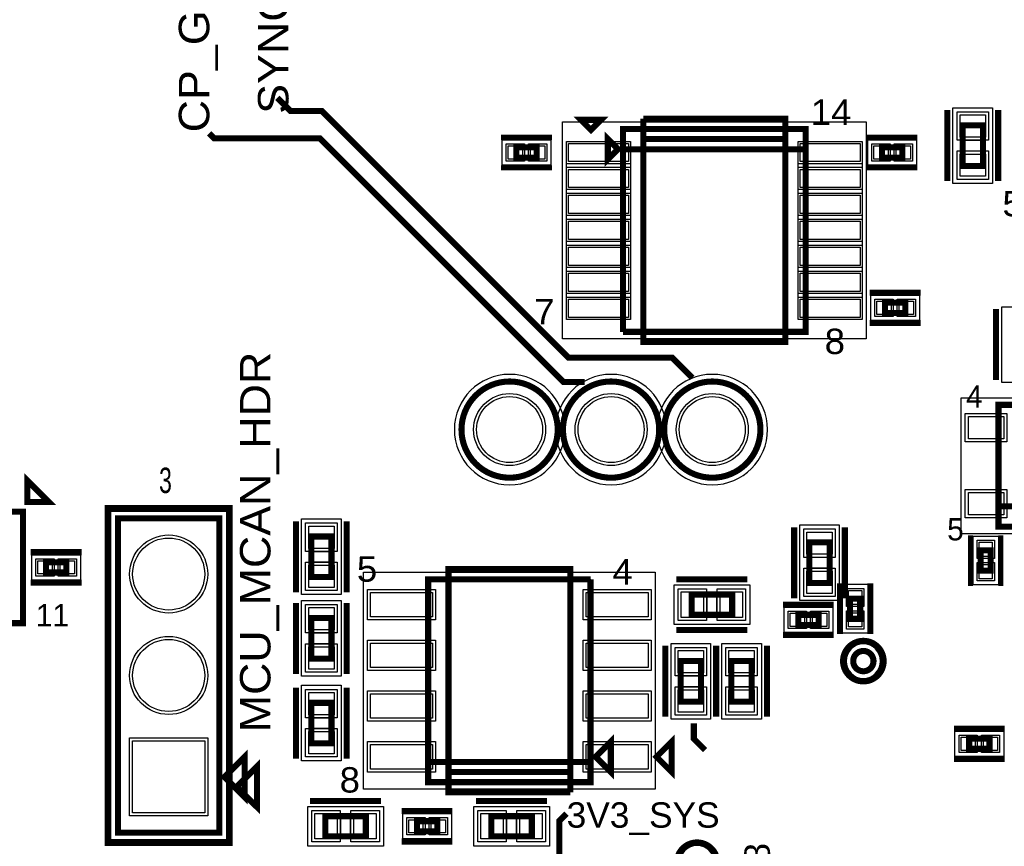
# Model space of a CAD drawing. Extents: x -10 to 137, y -32 to 198.
# Tile 28 of 83: x 16 to 41, y 88 to 109. Entities that reach past the tile are written whole.
import ezdxf

# ---------------------------------------------------------------- set-up
doc = ezdxf.new("R2010")
doc.units = 0
for name, color, linetype in [('BG_SILKSCREEN_TOP', 7, 'CONTINUOUS'), ('PG_ASSEMBLY_TOP', 120, 'CONTINUOUS'), ('PG_DFA_BOUND_TOP', 95, 'CONTINUOUS'), ('PG_PLACE_BOUND_TOP', 23, 'CONTINUOUS'), ('PG_SILKSCREEN_TOP', 7, 'CONTINUOUS'), ('PG_SOLDERMASK_TOP', 110, 'CONTINUOUS'), ('PIN_PASTEMASK_TOP', 212, 'CONTINUOUS'), ('PIN_SOLDERMASK_TOP', 2, 'CONTINUOUS'), ('PIN_TOP', 3, 'CONTINUOUS'), ('VKO_TOP', 243, 'CONTINUOUS')]:
    doc.layers.add(name, color=color, linetype=linetype)

msp = doc.modelspace()

# ---------------------------------------------------------------- linework, layer by layer
at = {"layer": 'BG_SILKSCREEN_TOP', "const_width": 0.1524}
for points in [[(33.0708, 99.8474), (32.5628, 100.3554), (29.972, 100.3554), (23.7998, 106.5276), (23.0124, 106.5276), (22.6822, 106.8578)], [(30.3784, 99.7458), (29.845, 99.7458), (23.749, 105.8418), (21.1074, 105.8418), (20.9804, 105.9688)]]:
    msp.add_lwpolyline(points, dxfattribs=at)
at = {"layer": 'PG_ASSEMBLY_TOP', "const_width": 0.1524}
for points in [[(40.3479, 105.154476), (40.3479, 106.170476), (39.8399, 106.170476), (39.8399, 105.154476), (40.3479, 105.154476)], [(31.212028, 105.57129), (30.958028, 105.82529), (30.958028, 105.31729), (31.212028, 105.57129)], [(31.339028, 100.99929), (35.911028, 100.99929), (35.911028, 106.07929), (31.339028, 106.07929), (31.339028, 105.57129), (35.911028, 105.57129)], [(29.175202, 105.616248), (28.667202, 105.616248), (28.667202, 105.362248), (29.175202, 105.362248), (29.175202, 105.616248)], [(35.911028, 105.57129), (31.339028, 105.57129), (31.339028, 100.99929)], [(38.328854, 105.616248), (37.820854, 105.616248), (37.820854, 105.362248), (38.328854, 105.362248), (38.328854, 105.616248)], [(38.405054, 101.727254), (37.897054, 101.727254), (37.897054, 101.473254), (38.405054, 101.473254), (38.405054, 101.727254)], [(42.516806, 99.17176), (40.738806, 99.17176), (40.738806, 96.12376), (42.516806, 96.12376), (42.516806, 96.63176), (40.738806, 96.63176)], [(40.738806, 96.63176), (42.516806, 96.63176), (42.516806, 99.17176)], [(21.2344, 96.33331), (18.6944, 96.33331), (18.6944, 88.45931), (21.2344, 88.45931), (21.2344, 96.33331)], [(24.040592, 94.860618), (24.040592, 95.876618), (23.532592, 95.876618), (23.532592, 94.860618), (24.040592, 94.860618)], [(36.510722, 94.710758), (36.510722, 95.726758), (36.002722, 95.726758), (36.002722, 94.710758), (36.510722, 94.710758)], [(40.54475, 95.019622), (40.54475, 95.527622), (40.29075, 95.527622), (40.29075, 95.019622), (40.54475, 95.019622)], [(16.89354, 94.975172), (17.40154, 94.975172), (17.40154, 95.229172), (16.89354, 95.229172), (16.89354, 94.975172)], [(30.524958, 94.80423), (26.460958, 94.80423), (26.460958, 89.72423), (30.524958, 89.72423), (30.524958, 90.23223), (26.460958, 90.23223)], [(26.460958, 90.23223), (30.524958, 90.23223), (30.524958, 94.80423)], [(34.07029, 94.42323), (33.05429, 94.42323), (33.05429, 93.91523), (34.07029, 93.91523), (34.07029, 94.42323)], [(37.02177, 94.322138), (37.02177, 93.814138), (37.27577, 93.814138), (37.27577, 94.322138), (37.02177, 94.322138)], [(36.233862, 93.91523), (35.725862, 93.91523), (35.725862, 93.66123), (36.233862, 93.66123), (36.233862, 93.91523)], [(23.532592, 93.833696), (23.532592, 92.817696), (24.040592, 92.817696), (24.040592, 93.833696), (23.532592, 93.833696)], [(33.289494, 91.742006), (33.289494, 92.758006), (32.781494, 92.758006), (32.781494, 91.742006), (33.289494, 91.742006)], [(34.559494, 91.742006), (34.559494, 92.758006), (34.051494, 92.758006), (34.051494, 91.742006), (34.559494, 91.742006)], [(23.532592, 91.710764), (23.532592, 90.694764), (24.040592, 90.694764), (24.040592, 91.710764), (23.532592, 91.710764)], [(30.651958, 90.35923), (31.032958, 89.97823), (31.032958, 90.74023), (30.651958, 90.35923)], [(40.51173, 90.81262), (40.00373, 90.81262), (40.00373, 90.55862), (40.51173, 90.55862), (40.51173, 90.81262)], [(21.3614, 89.85631), (21.8694, 90.36431), (21.8694, 89.34831), (21.3614, 89.85631)], [(23.88489, 88.366854), (24.90089, 88.366854), (24.90089, 88.874854), (23.88489, 88.874854), (23.88489, 88.366854)], [(26.178764, 88.493854), (26.686764, 88.493854), (26.686764, 88.747854), (26.178764, 88.747854), (26.178764, 88.493854)], [(28.040076, 88.366854), (29.056076, 88.366854), (29.056076, 88.874854), (28.040076, 88.874854), (28.040076, 88.366854)]]:
    msp.add_lwpolyline(points, dxfattribs=at)
for points in [[(29.703776, 98.552254, 1), (27.294332, 98.552254, 1), (29.703776, 98.552254)], [(32.243776, 98.552254, 1), (29.834332, 98.552254, 1), (32.243776, 98.552254)], [(34.77768, 98.552254, 1), (32.368236, 98.552254, 1), (34.77768, 98.552254)], [(37.608764, 92.75572, 1), (37.100764, 92.75572, 1), (37.608764, 92.75572)]]:
    msp.add_lwpolyline(points, format="xyb", dxfattribs=at)
at = {"layer": 'PG_DFA_BOUND_TOP'}
for points in [[(40.5892, 104.71531), (39.5986, 104.71531), (39.5986, 106.609642), (40.5892, 106.609642)], [(29.82341, 100.82149), (29.82341, 106.25709), (37.426646, 106.25709), (37.426646, 100.82149)], [(29.53131, 105.806748), (29.53131, 105.171748), (28.311094, 105.171748), (28.311094, 105.806748)], [(38.684962, 105.806748), (38.684962, 105.171748), (37.464746, 105.171748), (37.464746, 105.806748)], [(38.761162, 101.917754), (38.761162, 101.282754), (37.540946, 101.282754), (37.540946, 101.917754)], [(41.8084, 99.73437), (40.8178, 99.73437), (40.8178, 101.628702), (41.8084, 101.628702)], [(43.450002, 99.34956), (43.450002, 95.94596), (39.80561, 95.94596), (39.80561, 99.34956)], [(18.5166, 96.51111), (21.4122, 96.51111), (21.4122, 88.28151), (18.5166, 88.28151)], [(24.281892, 94.421452), (23.291292, 94.421452), (23.291292, 96.315784), (24.281892, 96.315784)], [(36.752022, 94.271592), (35.761422, 94.271592), (35.761422, 96.165924), (36.752022, 96.165924)], [(40.73525, 94.663514), (40.10025, 94.663514), (40.10025, 95.88373), (40.73525, 95.88373)], [(16.537432, 94.784672), (16.537432, 95.419672), (17.757648, 95.419672), (17.757648, 94.784672)], [(32.145478, 94.98203), (32.145478, 89.54643), (24.840438, 89.54643), (24.840438, 94.98203)], [(34.509456, 94.66453), (34.509456, 93.67393), (32.615124, 93.67393), (32.615124, 94.66453)], [(36.83127, 94.678246), (37.46627, 94.678246), (37.46627, 93.45803), (36.83127, 93.45803)], [(23.291292, 94.272862), (24.281892, 94.272862), (24.281892, 92.37853), (23.291292, 92.37853)], [(36.58997, 94.10573), (36.58997, 93.47073), (35.369754, 93.47073), (35.369754, 94.10573)], [(33.530794, 91.30284), (32.540194, 91.30284), (32.540194, 93.197172), (33.530794, 93.197172)], [(34.800794, 91.30284), (33.810194, 91.30284), (33.810194, 93.197172), (34.800794, 93.197172)], [(23.291292, 92.14993), (24.281892, 92.14993), (24.281892, 90.255598), (23.291292, 90.255598)], [(40.867838, 91.00312), (40.867838, 90.36812), (39.647622, 90.36812), (39.647622, 91.00312)], [(23.445724, 88.125554), (23.445724, 89.116154), (25.340056, 89.116154), (25.340056, 88.125554)], [(27.60091, 88.125554), (27.60091, 89.116154), (29.495242, 89.116154), (29.495242, 88.125554)], [(25.822656, 88.303354), (25.822656, 88.938354), (27.042872, 88.938354), (27.042872, 88.303354)]]:
    msp.add_lwpolyline(points, close=True, dxfattribs=at)
for points in [[(29.881576, 98.552254, 1), (27.116532, 98.552254, 1)], [(32.421576, 98.552254, 1), (29.656532, 98.552254, 1)], [(34.95548, 98.552254, 1), (32.190436, 98.552254, 1)], [(37.786564, 92.75572, 1), (36.922964, 92.75572, 1)], [(33.623758, 87.707978, 1), (32.760158, 87.707978, 1)]]:
    msp.add_lwpolyline(points, format="xyb", close=True, dxfattribs=at)
at = {"layer": 'PG_PLACE_BOUND_TOP'}
for points in [[(31.339028, 100.99929), (31.339028, 106.07929), (35.911028, 106.07929), (35.911028, 100.99929)], [(40.3479, 105.154476), (40.3479, 106.170476), (39.8399, 106.170476), (39.8399, 105.154476)], [(29.175202, 105.616248), (28.667202, 105.616248), (28.667202, 105.362248), (29.175202, 105.362248)], [(38.328854, 105.616248), (37.820854, 105.616248), (37.820854, 105.362248), (38.328854, 105.362248)], [(38.405054, 101.727254), (37.897054, 101.727254), (37.897054, 101.473254), (38.405054, 101.473254)], [(40.738806, 96.12376), (40.738806, 99.17176), (42.516806, 99.17176), (42.516806, 96.12376)], [(18.6944, 96.33331), (21.2344, 96.33331), (21.2344, 88.45931), (18.6944, 88.45931)], [(24.040592, 94.860618), (24.040592, 95.876618), (23.532592, 95.876618), (23.532592, 94.860618)], [(36.510722, 94.710758), (36.510722, 95.726758), (36.002722, 95.726758), (36.002722, 94.710758)], [(40.54475, 95.019622), (40.54475, 95.527622), (40.29075, 95.527622), (40.29075, 95.019622)], [(16.89354, 94.975172), (17.40154, 94.975172), (17.40154, 95.229172), (16.89354, 95.229172)], [(30.524958, 94.80423), (26.460958, 94.80423), (26.460958, 89.72423), (30.524958, 89.72423)], [(34.07029, 94.42323), (33.05429, 94.42323), (33.05429, 93.91523), (34.07029, 93.91523)], [(37.02177, 94.322138), (37.02177, 93.814138), (37.27577, 93.814138), (37.27577, 94.322138)], [(36.233862, 93.91523), (35.725862, 93.91523), (35.725862, 93.66123), (36.233862, 93.66123)], [(23.532592, 93.833696), (23.532592, 92.817696), (24.040592, 92.817696), (24.040592, 93.833696)], [(33.289494, 91.742006), (33.289494, 92.758006), (32.781494, 92.758006), (32.781494, 91.742006)], [(34.559494, 91.742006), (34.559494, 92.758006), (34.051494, 92.758006), (34.051494, 91.742006)], [(23.532592, 91.710764), (23.532592, 90.694764), (24.040592, 90.694764), (24.040592, 91.710764)], [(40.51173, 90.81262), (40.00373, 90.81262), (40.00373, 90.55862), (40.51173, 90.55862)], [(23.88489, 88.366854), (24.90089, 88.366854), (24.90089, 88.874854), (23.88489, 88.874854)], [(26.178764, 88.493854), (26.686764, 88.493854), (26.686764, 88.747854), (26.178764, 88.747854)], [(28.040076, 88.366854), (29.056076, 88.366854), (29.056076, 88.874854), (28.040076, 88.874854)]]:
    msp.add_lwpolyline(points, close=True, dxfattribs=at)
for points in [[(29.703776, 98.552254, 1), (27.294332, 98.552254, 1)], [(32.243776, 98.552254, 1), (29.834332, 98.552254, 1)], [(34.77768, 98.552254, 1), (32.368236, 98.552254, 1)], [(37.608764, 92.75572, 1), (37.100764, 92.75572, 1)]]:
    msp.add_lwpolyline(points, format="xyb", close=True, dxfattribs=at)
at = {"layer": 'PG_SILKSCREEN_TOP'}
for points, const_width in [([(39.4589, 104.773476), (39.4589, 106.551476)], 0.1524), ([(40.7289, 104.773476), (40.7289, 106.551476)], 0.1524), ([(30.535372, 106.054398), (30.789372, 106.308398), (30.281372, 106.308398), (30.535372, 106.054398)], 0.1524), ([(35.403028, 105.82529), (31.847028, 105.82529), (31.847028, 100.74529), (35.403028, 100.74529), (35.403028, 106.33329), (31.847028, 106.33329)], 0.1524), ([(31.847028, 106.33329), (31.847028, 105.82529), (35.403028, 105.82529)], 0.1524), ([(29.556202, 105.870248), (28.286202, 105.870248)], 0.127), ([(38.709854, 105.870248), (37.439854, 105.870248)], 0.127), ([(29.556202, 105.108248), (28.286202, 105.108248)], 0.127), ([(38.709854, 105.108248), (37.439854, 105.108248)], 0.127), ([(38.786054, 101.981254), (37.516054, 101.981254)], 0.1524), ([(40.6781, 99.792536), (40.6781, 101.570536)], 0.1524), ([(38.786054, 101.219254), (37.516054, 101.219254)], 0.1524), ([(16.965168, 96.741234), (16.426434, 97.279968), (16.426434, 96.741234), (16.965168, 96.741234)], 0.1524), ([(21.4884, 96.58731), (18.4404, 96.58731), (18.4404, 88.20531), (21.4884, 88.20531), (21.4884, 96.58731)], 0.1524), ([(14.538706, 96.499172), (13.268706, 96.499172), (13.268706, 93.705172), (16.316706, 93.705172), (16.316706, 96.499172), (14.538706, 96.499172)], 0.1524), ([(23.151592, 94.479618), (23.151592, 96.257618)], 0.1524), ([(24.421592, 94.479618), (24.421592, 96.257618)], 0.1524), ([(35.621722, 94.329758), (35.621722, 96.107758)], 0.1524), ([(36.891722, 94.329758), (36.891722, 96.107758)], 0.1524), ([(40.03675, 94.638622), (40.03675, 95.908622)], 0.127), ([(40.79875, 94.638622), (40.79875, 95.908622)], 0.127), ([(16.51254, 95.483172), (17.78254, 95.483172)], 0.1524), ([(30.016958, 89.47023), (26.968958, 89.47023), (26.968958, 95.05823), (30.016958, 95.05823), (30.016958, 89.97823), (26.968958, 89.97823)], 0.1524), ([(16.51254, 94.721172), (17.78254, 94.721172)], 0.1524), ([(34.45129, 94.80423), (32.67329, 94.80423)], 0.1524), ([(36.76777, 94.703138), (36.76777, 93.433138)], 0.1524), ([(37.52977, 94.703138), (37.52977, 93.433138)], 0.1524), ([(23.151592, 94.214696), (23.151592, 92.436696)], 0.1524), ([(24.421592, 94.214696), (24.421592, 92.436696)], 0.1524), ([(36.614862, 94.16923), (35.344862, 94.16923)], 0.1524), ([(34.45129, 93.53423), (32.67329, 93.53423)], 0.1524), ([(36.614862, 93.40723), (35.344862, 93.40723)], 0.1524), ([(32.400494, 91.361006), (32.400494, 93.139006)], 0.1524), ([(33.670494, 91.361006), (33.670494, 93.139006)], 0.1524), ([(33.670494, 91.361006), (33.670494, 93.139006)], 0.1524), ([(34.940494, 91.361006), (34.940494, 93.139006)], 0.1524), ([(23.151592, 92.091764), (23.151592, 90.313764)], 0.1524), ([(24.421592, 92.091764), (24.421592, 90.313764)], 0.1524), ([(33.11017, 91.19743), (33.11017, 90.81135), (33.39084, 90.53068)], 0.1524), ([(40.89273, 91.06662), (39.62273, 91.06662)], 0.1524), ([(32.175958, 90.35923), (32.556958, 89.97823), (32.556958, 90.74023), (32.175958, 90.35923)], 0.1524), ([(21.666454, 89.611454), (22.174454, 90.119454), (22.174454, 89.103454), (21.666454, 89.611454)], 0.1524), ([(40.89273, 90.30462), (39.62273, 90.30462)], 0.1524), ([(26.968958, 89.97823), (30.016958, 89.97823), (30.016958, 89.47023)], 0.1524), ([(23.50389, 89.255854), (25.28189, 89.255854)], 0.1524), ([(27.659076, 89.255854), (29.437076, 89.255854)], 0.1524), ([(25.797764, 89.001854), (27.067764, 89.001854)], 0.1524), ([(29.21635, 87.176356), (29.396436, 87.176356), (29.743908, 87.523828), (29.743908, 88.758522), (29.923994, 88.938608)], 0.1524), ([(25.797764, 88.239854), (27.067764, 88.239854)], 0.1524)]:
    msp.add_lwpolyline(points, dxfattribs=dict(at, const_width=const_width))
at = {"layer": 'PG_SILKSCREEN_TOP', "const_width": 0.1524}
for points in [[(29.703776, 98.552254, 1), (27.294332, 98.552254, 1), (29.703776, 98.552254)], [(32.243776, 98.552254, 1), (29.834332, 98.552254, 1), (32.243776, 98.552254)], [(34.77768, 98.552254, 1), (32.368236, 98.552254, 1), (34.77768, 98.552254)], [(37.862764, 92.75572, 1), (36.846764, 92.75572, 1), (37.862764, 92.75572)], [(33.699958, 87.707978, 3.353221), (33.395158, 87.242396)]]:
    msp.add_lwpolyline(points, format="xyb", dxfattribs=at)
at = {"layer": 'PG_SOLDERMASK_TOP'}
for points in [[(29.92501, 101.309932), (29.92501, 105.768648), (31.52521, 105.768648), (31.52521, 101.309932)], [(35.724846, 101.309932), (35.724846, 105.768648), (37.325046, 105.768648), (37.325046, 101.309932)]]:
    msp.add_lwpolyline(points, close=True, dxfattribs=at)
at = {"layer": 'PIN_PASTEMASK_TOP'}
for points in [[(40.4114, 105.873042), (39.7764, 105.873042), (39.7764, 106.431842), (40.4114, 106.431842)], [(28.819094, 105.654348), (28.819094, 105.324148), (28.463494, 105.324148), (28.463494, 105.654348)], [(29.37891, 105.654348), (29.37891, 105.324148), (29.02331, 105.324148), (29.02331, 105.654348)], [(29.97581, 105.260648), (29.97581, 105.717848), (31.47441, 105.717848), (31.47441, 105.260648)], [(35.775646, 105.260648), (35.775646, 105.717848), (37.274246, 105.717848), (37.274246, 105.260648)], [(37.972746, 105.654348), (37.972746, 105.324148), (37.617146, 105.324148), (37.617146, 105.654348)], [(38.532562, 105.654348), (38.532562, 105.324148), (38.176962, 105.324148), (38.176962, 105.654348)], [(40.4114, 104.89311), (39.7764, 104.89311), (39.7764, 105.45191), (40.4114, 105.45191)], [(29.97581, 104.610662), (29.97581, 105.067862), (31.47441, 105.067862), (31.47441, 104.610662)], [(35.775646, 104.610662), (35.775646, 105.067862), (37.274246, 105.067862), (37.274246, 104.610662)], [(29.97581, 103.960676), (29.97581, 104.417876), (31.47441, 104.417876), (31.47441, 103.960676)], [(35.775646, 103.960676), (35.775646, 104.417876), (37.274246, 104.417876), (37.274246, 103.960676)], [(29.97581, 103.31069), (29.97581, 103.76789), (31.47441, 103.76789), (31.47441, 103.31069)], [(35.775646, 103.31069), (35.775646, 103.76789), (37.274246, 103.76789), (37.274246, 103.31069)], [(29.97581, 102.660704), (29.97581, 103.117904), (31.47441, 103.117904), (31.47441, 102.660704)], [(35.775646, 102.660704), (35.775646, 103.117904), (37.274246, 103.117904), (37.274246, 102.660704)], [(29.97581, 102.010718), (29.97581, 102.467918), (31.47441, 102.467918), (31.47441, 102.010718)], [(35.775646, 102.010718), (35.775646, 102.467918), (37.274246, 102.467918), (37.274246, 102.010718)], [(29.97581, 101.360732), (29.97581, 101.817932), (31.47441, 101.817932), (31.47441, 101.360732)], [(35.775646, 101.360732), (35.775646, 101.817932), (37.274246, 101.817932), (37.274246, 101.360732)], [(38.048946, 101.765354), (38.048946, 101.435154), (37.693346, 101.435154), (37.693346, 101.765354)], [(38.608762, 101.765354), (38.608762, 101.435154), (38.253162, 101.435154), (38.253162, 101.765354)], [(40.87241, 98.87712), (40.87241, 98.31832), (39.98341, 98.31832), (39.98341, 98.87712)], [(40.87241, 96.9772), (40.87241, 96.4184), (39.98341, 96.4184), (39.98341, 96.9772)], [(24.104092, 95.579184), (23.469092, 95.579184), (23.469092, 96.137984), (24.104092, 96.137984)], [(36.574222, 95.429324), (35.939222, 95.429324), (35.939222, 95.988124), (36.574222, 95.988124)], [(40.58285, 95.37573), (40.25265, 95.37573), (40.25265, 95.73133), (40.58285, 95.73133)], [(16.689832, 94.937072), (16.689832, 95.267272), (17.045432, 95.267272), (17.045432, 94.937072)], [(17.249648, 94.937072), (17.249648, 95.267272), (17.605248, 95.267272), (17.605248, 94.937072)], [(24.104092, 94.599252), (23.469092, 94.599252), (23.469092, 95.158052), (24.104092, 95.158052)], [(40.58285, 94.815914), (40.25265, 94.815914), (40.25265, 95.171514), (40.58285, 95.171514)], [(36.574222, 94.449392), (35.939222, 94.449392), (35.939222, 95.008192), (36.574222, 95.008192)], [(26.567638, 94.47403), (26.567638, 93.86443), (25.018238, 93.86443), (25.018238, 94.47403)], [(31.967678, 94.47403), (31.967678, 93.86443), (30.418278, 93.86443), (30.418278, 94.47403)], [(33.351724, 94.48673), (33.351724, 93.85173), (32.792924, 93.85173), (32.792924, 94.48673)], [(34.331656, 94.48673), (34.331656, 93.85173), (33.772856, 93.85173), (33.772856, 94.48673)], [(36.98367, 94.525846), (37.31387, 94.525846), (37.31387, 94.170246), (36.98367, 94.170246)], [(23.469092, 94.095062), (24.104092, 94.095062), (24.104092, 93.536262), (23.469092, 93.536262)], [(35.877754, 93.95333), (35.877754, 93.62313), (35.522154, 93.62313), (35.522154, 93.95333)], [(36.43757, 93.95333), (36.43757, 93.62313), (36.08197, 93.62313), (36.08197, 93.95333)], [(36.98367, 93.96603), (37.31387, 93.96603), (37.31387, 93.61043), (36.98367, 93.61043)], [(26.567638, 93.20403), (26.567638, 92.59443), (25.018238, 92.59443), (25.018238, 93.20403)], [(31.967678, 93.20403), (31.967678, 92.59443), (30.418278, 92.59443), (30.418278, 93.20403)], [(23.469092, 93.11513), (24.104092, 93.11513), (24.104092, 92.55633), (23.469092, 92.55633)], [(33.352994, 92.460572), (32.717994, 92.460572), (32.717994, 93.019372), (33.352994, 93.019372)], [(34.622994, 92.460572), (33.987994, 92.460572), (33.987994, 93.019372), (34.622994, 93.019372)], [(23.469092, 91.97213), (24.104092, 91.97213), (24.104092, 91.41333), (23.469092, 91.41333)], [(33.352994, 91.48064), (32.717994, 91.48064), (32.717994, 92.03944), (33.352994, 92.03944)], [(34.622994, 91.48064), (33.987994, 91.48064), (33.987994, 92.03944), (34.622994, 92.03944)], [(26.567638, 91.93403), (26.567638, 91.32443), (25.018238, 91.32443), (25.018238, 91.93403)], [(31.967678, 91.93403), (31.967678, 91.32443), (30.418278, 91.32443), (30.418278, 91.93403)], [(23.469092, 90.992198), (24.104092, 90.992198), (24.104092, 90.433398), (23.469092, 90.433398)], [(40.155622, 90.85072), (40.155622, 90.52052), (39.800022, 90.52052), (39.800022, 90.85072)], [(40.715438, 90.85072), (40.715438, 90.52052), (40.359838, 90.52052), (40.359838, 90.85072)], [(26.567638, 90.66403), (26.567638, 90.05443), (25.018238, 90.05443), (25.018238, 90.66403)], [(31.967678, 90.66403), (31.967678, 90.05443), (30.418278, 90.05443), (30.418278, 90.66403)], [(23.623524, 88.303354), (23.623524, 88.938354), (24.182324, 88.938354), (24.182324, 88.303354)], [(24.603456, 88.303354), (24.603456, 88.938354), (25.162256, 88.938354), (25.162256, 88.303354)], [(25.975056, 88.455754), (25.975056, 88.785954), (26.330656, 88.785954), (26.330656, 88.455754)], [(26.534872, 88.455754), (26.534872, 88.785954), (26.890472, 88.785954), (26.890472, 88.455754)], [(27.77871, 88.303354), (27.77871, 88.938354), (28.33751, 88.938354), (28.33751, 88.303354)], [(28.758642, 88.303354), (28.758642, 88.938354), (29.317442, 88.938354), (29.317442, 88.303354)]]:
    msp.add_lwpolyline(points, close=True, dxfattribs=at)
at = {"layer": 'PIN_SOLDERMASK_TOP'}
for points in [[(40.4876, 105.796842), (39.7002, 105.796842), (39.7002, 106.508042), (40.4876, 106.508042)], [(29.92501, 105.209848), (29.92501, 105.768648), (31.52521, 105.768648), (31.52521, 105.209848)], [(35.724846, 105.209848), (35.724846, 105.768648), (37.325046, 105.768648), (37.325046, 105.209848)], [(28.869894, 105.705148), (28.869894, 105.273348), (28.412694, 105.273348), (28.412694, 105.705148)], [(29.42971, 105.705148), (29.42971, 105.273348), (28.97251, 105.273348), (28.97251, 105.705148)], [(38.023546, 105.705148), (38.023546, 105.273348), (37.566346, 105.273348), (37.566346, 105.705148)], [(38.583362, 105.705148), (38.583362, 105.273348), (38.126162, 105.273348), (38.126162, 105.705148)], [(40.4876, 104.81691), (39.7002, 104.81691), (39.7002, 105.52811), (40.4876, 105.52811)], [(29.92501, 104.559862), (29.92501, 105.118662), (31.52521, 105.118662), (31.52521, 104.559862)], [(35.724846, 104.559862), (35.724846, 105.118662), (37.325046, 105.118662), (37.325046, 104.559862)], [(29.92501, 103.909876), (29.92501, 104.468676), (31.52521, 104.468676), (31.52521, 103.909876)], [(35.724846, 103.909876), (35.724846, 104.468676), (37.325046, 104.468676), (37.325046, 103.909876)], [(29.92501, 103.25989), (29.92501, 103.81869), (31.52521, 103.81869), (31.52521, 103.25989)], [(35.724846, 103.25989), (35.724846, 103.81869), (37.325046, 103.81869), (37.325046, 103.25989)], [(29.92501, 102.609904), (29.92501, 103.168704), (31.52521, 103.168704), (31.52521, 102.609904)], [(35.724846, 102.609904), (35.724846, 103.168704), (37.325046, 103.168704), (37.325046, 102.609904)], [(29.92501, 101.959918), (29.92501, 102.518718), (31.52521, 102.518718), (31.52521, 101.959918)], [(35.724846, 101.959918), (35.724846, 102.518718), (37.325046, 102.518718), (37.325046, 101.959918)], [(29.92501, 101.309932), (29.92501, 101.868732), (31.52521, 101.868732), (31.52521, 101.309932)], [(35.724846, 101.309932), (35.724846, 101.868732), (37.325046, 101.868732), (37.325046, 101.309932)], [(38.099746, 101.816154), (38.099746, 101.384354), (37.642546, 101.384354), (37.642546, 101.816154)], [(38.659562, 101.816154), (38.659562, 101.384354), (38.202362, 101.384354), (38.202362, 101.816154)], [(40.94861, 98.95332), (40.94861, 98.24212), (39.90721, 98.24212), (39.90721, 98.95332)], [(40.94861, 97.0534), (40.94861, 96.3422), (39.90721, 96.3422), (39.90721, 97.0534)], [(24.180292, 95.502984), (23.392892, 95.502984), (23.392892, 96.214184), (24.180292, 96.214184)], [(36.650422, 95.353124), (35.863022, 95.353124), (35.863022, 96.064324), (36.650422, 96.064324)], [(40.63365, 95.32493), (40.20185, 95.32493), (40.20185, 95.78213), (40.63365, 95.78213)], [(16.639032, 94.886272), (16.639032, 95.318072), (17.096232, 95.318072), (17.096232, 94.886272)], [(17.198848, 94.886272), (17.198848, 95.318072), (17.656048, 95.318072), (17.656048, 94.886272)], [(24.180292, 94.523052), (23.392892, 94.523052), (23.392892, 95.234252), (24.180292, 95.234252)], [(40.63365, 94.765114), (40.20185, 94.765114), (40.20185, 95.222314), (40.63365, 95.222314)], [(36.650422, 94.373192), (35.863022, 94.373192), (35.863022, 95.084392), (36.650422, 95.084392)], [(26.643838, 94.55023), (26.643838, 93.78823), (24.942038, 93.78823), (24.942038, 94.55023)], [(32.043878, 94.55023), (32.043878, 93.78823), (30.342078, 93.78823), (30.342078, 94.55023)], [(33.427924, 94.56293), (33.427924, 93.77553), (32.716724, 93.77553), (32.716724, 94.56293)], [(34.407856, 94.56293), (34.407856, 93.77553), (33.696656, 93.77553), (33.696656, 94.56293)], [(36.93287, 94.576646), (37.36467, 94.576646), (37.36467, 94.119446), (36.93287, 94.119446)], [(23.392892, 94.171262), (24.180292, 94.171262), (24.180292, 93.460062), (23.392892, 93.460062)], [(35.928554, 94.00413), (35.928554, 93.57233), (35.471354, 93.57233), (35.471354, 94.00413)], [(36.48837, 94.00413), (36.48837, 93.57233), (36.03117, 93.57233), (36.03117, 94.00413)], [(36.93287, 94.01683), (37.36467, 94.01683), (37.36467, 93.55963), (36.93287, 93.55963)], [(23.392892, 93.19133), (24.180292, 93.19133), (24.180292, 92.48013), (23.392892, 92.48013)], [(26.643838, 93.28023), (26.643838, 92.51823), (24.942038, 92.51823), (24.942038, 93.28023)], [(32.043878, 93.28023), (32.043878, 92.51823), (30.342078, 92.51823), (30.342078, 93.28023)], [(33.429194, 92.384372), (32.641794, 92.384372), (32.641794, 93.095572), (33.429194, 93.095572)], [(34.699194, 92.384372), (33.911794, 92.384372), (33.911794, 93.095572), (34.699194, 93.095572)], [(23.392892, 92.04833), (24.180292, 92.04833), (24.180292, 91.33713), (23.392892, 91.33713)], [(26.643838, 92.01023), (26.643838, 91.24823), (24.942038, 91.24823), (24.942038, 92.01023)], [(32.043878, 92.01023), (32.043878, 91.24823), (30.342078, 91.24823), (30.342078, 92.01023)], [(33.429194, 91.40444), (32.641794, 91.40444), (32.641794, 92.11564), (33.429194, 92.11564)], [(34.699194, 91.40444), (33.911794, 91.40444), (33.911794, 92.11564), (34.699194, 92.11564)], [(23.392892, 91.068398), (24.180292, 91.068398), (24.180292, 90.357198), (23.392892, 90.357198)], [(18.9865, 90.83421), (20.9423, 90.83421), (20.9423, 88.87841), (18.9865, 88.87841)], [(26.643838, 90.74023), (26.643838, 89.97823), (24.942038, 89.97823), (24.942038, 90.74023)], [(32.043878, 90.74023), (32.043878, 89.97823), (30.342078, 89.97823), (30.342078, 90.74023)], [(40.206422, 90.90152), (40.206422, 90.46972), (39.749222, 90.46972), (39.749222, 90.90152)], [(40.766238, 90.90152), (40.766238, 90.46972), (40.309038, 90.46972), (40.309038, 90.90152)], [(23.547324, 88.227154), (23.547324, 89.014554), (24.258524, 89.014554), (24.258524, 88.227154)], [(24.527256, 88.227154), (24.527256, 89.014554), (25.238456, 89.014554), (25.238456, 88.227154)], [(27.70251, 88.227154), (27.70251, 89.014554), (28.41371, 89.014554), (28.41371, 88.227154)], [(28.682442, 88.227154), (28.682442, 89.014554), (29.393642, 89.014554), (29.393642, 88.227154)], [(25.924256, 88.404954), (25.924256, 88.836754), (26.381456, 88.836754), (26.381456, 88.404954)], [(26.484072, 88.404954), (26.484072, 88.836754), (26.941272, 88.836754), (26.941272, 88.404954)]]:
    msp.add_lwpolyline(points, close=True, dxfattribs=at)
for centre, radius in [((28.499054, 98.552254), 0.9017), ((31.039054, 98.552254), 0.9017), ((33.572958, 98.552254), 0.9017), ((19.9644, 94.93631), 0.9779), ((19.9644, 92.39631), 0.9779), ((37.354764, 92.75572), 0.2794)]:
    msp.add_circle(centre, radius, dxfattribs=at)
at = {"layer": 'PIN_TOP'}
for points in [[(40.4114, 105.873042), (39.7764, 105.873042), (39.7764, 106.431842), (40.4114, 106.431842)], [(28.819094, 105.654348), (28.819094, 105.324148), (28.463494, 105.324148), (28.463494, 105.654348)], [(29.37891, 105.654348), (29.37891, 105.324148), (29.02331, 105.324148), (29.02331, 105.654348)], [(29.97581, 105.260648), (29.97581, 105.717848), (31.47441, 105.717848), (31.47441, 105.260648)], [(35.775646, 105.260648), (35.775646, 105.717848), (37.274246, 105.717848), (37.274246, 105.260648)], [(37.972746, 105.654348), (37.972746, 105.324148), (37.617146, 105.324148), (37.617146, 105.654348)], [(38.532562, 105.654348), (38.532562, 105.324148), (38.176962, 105.324148), (38.176962, 105.654348)], [(40.4114, 104.89311), (39.7764, 104.89311), (39.7764, 105.45191), (40.4114, 105.45191)], [(29.97581, 104.610662), (29.97581, 105.067862), (31.47441, 105.067862), (31.47441, 104.610662)], [(35.775646, 104.610662), (35.775646, 105.067862), (37.274246, 105.067862), (37.274246, 104.610662)], [(29.97581, 103.960676), (29.97581, 104.417876), (31.47441, 104.417876), (31.47441, 103.960676)], [(35.775646, 103.960676), (35.775646, 104.417876), (37.274246, 104.417876), (37.274246, 103.960676)], [(29.97581, 103.31069), (29.97581, 103.76789), (31.47441, 103.76789), (31.47441, 103.31069)], [(35.775646, 103.31069), (35.775646, 103.76789), (37.274246, 103.76789), (37.274246, 103.31069)], [(29.97581, 102.660704), (29.97581, 103.117904), (31.47441, 103.117904), (31.47441, 102.660704)], [(35.775646, 102.660704), (35.775646, 103.117904), (37.274246, 103.117904), (37.274246, 102.660704)], [(29.97581, 102.010718), (29.97581, 102.467918), (31.47441, 102.467918), (31.47441, 102.010718)], [(35.775646, 102.010718), (35.775646, 102.467918), (37.274246, 102.467918), (37.274246, 102.010718)], [(29.97581, 101.360732), (29.97581, 101.817932), (31.47441, 101.817932), (31.47441, 101.360732)], [(35.775646, 101.360732), (35.775646, 101.817932), (37.274246, 101.817932), (37.274246, 101.360732)], [(38.048946, 101.765354), (38.048946, 101.435154), (37.693346, 101.435154), (37.693346, 101.765354)], [(38.608762, 101.765354), (38.608762, 101.435154), (38.253162, 101.435154), (38.253162, 101.765354)], [(40.87241, 98.87712), (40.87241, 98.31832), (39.98341, 98.31832), (39.98341, 98.87712)], [(40.87241, 96.9772), (40.87241, 96.4184), (39.98341, 96.4184), (39.98341, 96.9772)], [(24.104092, 95.579184), (23.469092, 95.579184), (23.469092, 96.137984), (24.104092, 96.137984)], [(36.574222, 95.429324), (35.939222, 95.429324), (35.939222, 95.988124), (36.574222, 95.988124)], [(40.58285, 95.37573), (40.25265, 95.37573), (40.25265, 95.73133), (40.58285, 95.73133)], [(16.689832, 94.937072), (16.689832, 95.267272), (17.045432, 95.267272), (17.045432, 94.937072)], [(17.249648, 94.937072), (17.249648, 95.267272), (17.605248, 95.267272), (17.605248, 94.937072)], [(24.104092, 94.599252), (23.469092, 94.599252), (23.469092, 95.158052), (24.104092, 95.158052)], [(40.58285, 94.815914), (40.25265, 94.815914), (40.25265, 95.171514), (40.58285, 95.171514)], [(36.574222, 94.449392), (35.939222, 94.449392), (35.939222, 95.008192), (36.574222, 95.008192)], [(26.567638, 94.47403), (26.567638, 93.86443), (25.018238, 93.86443), (25.018238, 94.47403)], [(31.967678, 94.47403), (31.967678, 93.86443), (30.418278, 93.86443), (30.418278, 94.47403)], [(33.351724, 94.48673), (33.351724, 93.85173), (32.792924, 93.85173), (32.792924, 94.48673)], [(34.331656, 94.48673), (34.331656, 93.85173), (33.772856, 93.85173), (33.772856, 94.48673)], [(36.98367, 94.525846), (37.31387, 94.525846), (37.31387, 94.170246), (36.98367, 94.170246)], [(23.469092, 94.095062), (24.104092, 94.095062), (24.104092, 93.536262), (23.469092, 93.536262)], [(35.877754, 93.95333), (35.877754, 93.62313), (35.522154, 93.62313), (35.522154, 93.95333)], [(36.43757, 93.95333), (36.43757, 93.62313), (36.08197, 93.62313), (36.08197, 93.95333)], [(36.98367, 93.96603), (37.31387, 93.96603), (37.31387, 93.61043), (36.98367, 93.61043)], [(26.567638, 93.20403), (26.567638, 92.59443), (25.018238, 92.59443), (25.018238, 93.20403)], [(31.967678, 93.20403), (31.967678, 92.59443), (30.418278, 92.59443), (30.418278, 93.20403)], [(23.469092, 93.11513), (24.104092, 93.11513), (24.104092, 92.55633), (23.469092, 92.55633)], [(33.352994, 92.460572), (32.717994, 92.460572), (32.717994, 93.019372), (33.352994, 93.019372)], [(34.622994, 92.460572), (33.987994, 92.460572), (33.987994, 93.019372), (34.622994, 93.019372)], [(23.469092, 91.97213), (24.104092, 91.97213), (24.104092, 91.41333), (23.469092, 91.41333)], [(33.352994, 91.48064), (32.717994, 91.48064), (32.717994, 92.03944), (33.352994, 92.03944)], [(34.622994, 91.48064), (33.987994, 91.48064), (33.987994, 92.03944), (34.622994, 92.03944)], [(26.567638, 91.93403), (26.567638, 91.32443), (25.018238, 91.32443), (25.018238, 91.93403)], [(31.967678, 91.93403), (31.967678, 91.32443), (30.418278, 91.32443), (30.418278, 91.93403)], [(23.469092, 90.992198), (24.104092, 90.992198), (24.104092, 90.433398), (23.469092, 90.433398)], [(19.0627, 90.75801), (20.8661, 90.75801), (20.8661, 88.95461), (19.0627, 88.95461)], [(40.155622, 90.85072), (40.155622, 90.52052), (39.800022, 90.52052), (39.800022, 90.85072)], [(40.715438, 90.85072), (40.715438, 90.52052), (40.359838, 90.52052), (40.359838, 90.85072)], [(26.567638, 90.66403), (26.567638, 90.05443), (25.018238, 90.05443), (25.018238, 90.66403)], [(31.967678, 90.66403), (31.967678, 90.05443), (30.418278, 90.05443), (30.418278, 90.66403)], [(23.623524, 88.303354), (23.623524, 88.938354), (24.182324, 88.938354), (24.182324, 88.303354)], [(24.603456, 88.303354), (24.603456, 88.938354), (25.162256, 88.938354), (25.162256, 88.303354)], [(25.975056, 88.455754), (25.975056, 88.785954), (26.330656, 88.785954), (26.330656, 88.455754)], [(26.534872, 88.455754), (26.534872, 88.785954), (26.890472, 88.785954), (26.890472, 88.455754)], [(27.77871, 88.303354), (27.77871, 88.938354), (28.33751, 88.938354), (28.33751, 88.303354)], [(28.758642, 88.303354), (28.758642, 88.938354), (29.317442, 88.938354), (29.317442, 88.303354)]]:
    msp.add_lwpolyline(points, close=True, dxfattribs=at)
for centre, radius in [((28.499054, 98.552254), 0.8255), ((31.039054, 98.552254), 0.8255), ((33.572958, 98.552254), 0.8255), ((19.9644, 94.93631), 0.9017), ((19.9644, 92.39631), 0.9017), ((37.354764, 92.75572), 0.2286)]:
    msp.add_circle(centre, radius, dxfattribs=at)
at = {"layer": 'VKO_TOP'}
for points in [[(39.8399, 105.535476), (40.3479, 105.535476), (40.3479, 105.789476), (39.8399, 105.789476)], [(23.532592, 95.241618), (24.040592, 95.241618), (24.040592, 95.495618), (23.532592, 95.495618)], [(36.002722, 95.091758), (36.510722, 95.091758), (36.510722, 95.345758), (36.002722, 95.345758)], [(33.68929, 93.91523), (33.68929, 94.42323), (33.43529, 94.42323), (33.43529, 93.91523)], [(24.040592, 93.452696), (23.532592, 93.452696), (23.532592, 93.198696), (24.040592, 93.198696)], [(32.781494, 92.123006), (33.289494, 92.123006), (33.289494, 92.377006), (32.781494, 92.377006)], [(34.051494, 92.123006), (34.559494, 92.123006), (34.559494, 92.377006), (34.051494, 92.377006)], [(24.040592, 91.329764), (23.532592, 91.329764), (23.532592, 91.075764), (24.040592, 91.075764)], [(24.26589, 88.874854), (24.26589, 88.366854), (24.51989, 88.366854), (24.51989, 88.874854)], [(28.421076, 88.874854), (28.421076, 88.366854), (28.675076, 88.366854), (28.675076, 88.874854)]]:
    msp.add_lwpolyline(points, close=True, dxfattribs=at)

# ---------------------------------------------------------------- texts
at = {"layer": 'BG_SILKSCREEN_TOP', "width": 1.1}
for s, p in [('CP_GEMAC_CPTS0_TS_SYNC', (20.980654, 105.994454)), (' SYNC1_OUT1', (22.961854, 106.146854)), ('MCU_MCAN_HDR', (22.511766, 90.974672))]:
    msp.add_text(s, height=0.762, rotation=90, dxfattribs=at).set_placement(p)
at = {"layer": 'BG_SILKSCREEN_TOP', "width": 1.04}
msp.add_text('3V3_SYS', height=0.635, dxfattribs=at).set_placement((29.927042, 88.585548))
at = {"layer": 'PG_SILKSCREEN_TOP'}
for s, width, p in [('14', 1.08, (36.035488, 106.182414)), ('5', 1.08, (40.835834, 103.892858)), ('7', 1.08, (29.116528, 101.18979)), ('8', 1.08, (36.3855, 100.4443)), ('3', 0.68, (19.723354, 96.964754)), ('5', 1.08, (24.674322, 94.74454)), ('4', 1.08, (31.072074, 94.673674)), ('8', 1.08, (24.243284, 89.464896))]:
    msp.add_text(s, height=0.635, dxfattribs=dict(at, width=width)).set_placement(p)
for s, p in [('4', (39.923466, 99.097846)), ('5', (39.452296, 95.778066)), ('11', (16.637254, 93.624654))]:
    msp.add_text(s, height=0.5588, dxfattribs=at).set_placement(p)
at = {"layer": 'PG_SILKSCREEN_TOP', "width": 1.08}
msp.add_text('8', height=0.635, rotation=90, dxfattribs=at).set_placement((35.014154, 87.693754))

doc.saveas('drawing.dxf')
